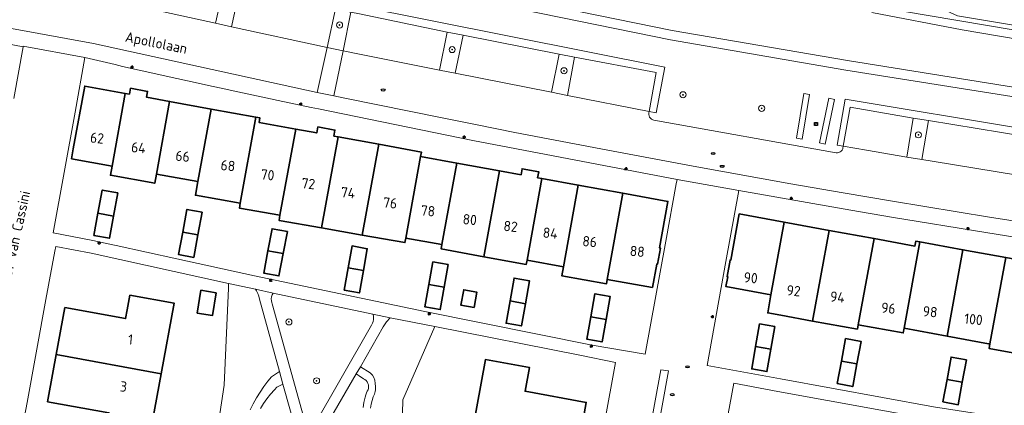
# Model space of a CAD drawing. Header units: metres. Extents: x 152610 to 160096, y 456114 to 462495.
# Tile 91 of 256: x 156311 to 156441, y 459432 to 459482. Entities that reach past the tile are written whole.
import ezdxf
from ezdxf.enums import TextEntityAlignment as Align

# ---------------------------------------------------------------- set-up
doc = ezdxf.new("R2010")
doc.units = ezdxf.units.M
doc.header["$LTSCALE"] = 0.5
doc.layers.get('0').update_dxf_attribs({"linetype": 'CONTINUOUS'})
for name, color, linetype, lineweight in [('B-PV-GR-BOOM-S', 251, 'CONTINUOUS', 25), ('B-PV-GR-GROENVOORZIENING-GV', 251, 'CONTINUOUS', 18), ('B-PV-GR-HAAG-GV', 251, 'CONTINUOUS', 13), ('B-PV-IE-MEUBILAIR-S', 251, 'CONTINUOUS', 25), ('B-PV-OG-BEBOUWING-GV', 6, 'CONTINUOUS', 35), ('B-PV-OG-BEBOUWING-T18', 1, 'CONTINUOUS', 18), ('B-PV-OG-TERREIN_BEGROEID-GV', 251, 'CONTINUOUS', 18), ('B-PV-OG-TERREIN_OEVER-GV', 251, 'CONTINUOUS', 18), ('B-PV-OG-TOPOGRAFIE-T18', 1, 'CONTINUOUS', 18), ('B-PV-OG-WATER_SLOOT-GV', 251, 'CONTINUOUS', 18), ('B-PV-VH-HALFVERHARDING_GRIND-GV', 251, 'CONTINUOUS', 18), ('B-PV-VH-HALFVERHARDING_PUIN-GV', 251, 'CONTINUOUS', 18), ('B-PV-VH-ONVERHARD-GV', 251, 'CONTINUOUS', 18), ('B-PV-VH-OPENVERHARDING_BETONSTRAATSTEEN-GV', 251, 'CONTINUOUS', 18), ('B-PV-VH-OPENVERHARDING_STRAATBAKSTEEN-GV', 251, 'CONTINUOUS', 18), ('B-PV-VH-OPENVERHARDING_TEGEL-GV', 251, 'CONTINUOUS', 18)]:
    doc.layers.add(name, color=color, linetype=linetype, lineweight=lineweight)
doc.styles.add('NLCS-ISO', font='NLCS-ISO.ttf')
doc.styles.add('NLCS-ISO-M750-T18', font='NLCS-ISO.ttf', dxfattribs={"height": 1.35})

# ---------------------------------------------------------------- blocks, each defined once
blk = doc.blocks.new('SIE-MEUBILAIR_KAST_ELEKTRA-SO')
for points in [[(-1, 1), (1, 1), (1, 0.84), (-1, 0.84)], [(-1, 0.76), (1, 0.76), (1, -1), (-1, -1)]]:
    blk.add_lwpolyline(points, close=True)
at = {"style": 'NLCS-ISO'}
blk.add_text('et', height=0.75, dxfattribs=at).set_placement((0, 0), align=Align.MIDDLE_CENTER)
blk = doc.blocks.new('SIE-MEUBILAIR_PAAL_LICHTMAST-SO')
for points in [[(-0.62, 0), (-1, 0)], [(-0.71, 0.71), (-0.44, 0.44)], [(0, 1), (0, 0.62)], [(0.44, 0.44), (0.71, 0.71)], [(1, 0), (0.62, 0)], [(-0.71, -0.71), (-0.44, -0.44)], [(0, -0.62), (0, -1)], [(0.44, -0.44), (0.71, -0.71)]]:
    blk.add_lwpolyline(points)
blk.add_circle((0, 0), 0.5)
blk = doc.blocks.new('SIE-MEUBILAIR_PUT_RIOOLPUT-SO')
blk.add_ellipse((0, 0), major_axis=(1.25, 0), ratio=0.54)
blk = doc.blocks.new('SGR-BOOM_GBKN-SO')
at = {"linetype": 'ByBlock', "lineweight": 18}
h = blk.add_hatch(color=0, dxfattribs=at)
h.dxf.hatch_style = 1
edge = h.paths.add_edge_path()
edge.add_arc((0, 0), 0.25, 0, 360)
at = {"color": 0, "linetype": 'ByBlock', "lineweight": 18}
for radius in [2, 0.25]:
    blk.add_circle((0, 0), radius, dxfattribs=at)
at = {"color": 0, "linetype": 'ByBlock', "lineweight": 18, "style": 'NLCS-ISO'}
blk.add_attdef('SOORT', (2.5, 0), '', height=1.5, dxfattribs=at)

msp = doc.modelspace()

# ---------------------------------------------------------------- linework, layer by layer
at = {"layer": 'B-PV-GR-GROENVOORZIENING-GV', "flags": 128}
for points in [[(156338.259, 459486.706), (156337.12, 459481.676), (156339.195, 459481.223), (156340.298, 459486.256)], [(156352.847, 459483.568), (156351.738, 459478.487), (156353.838, 459478.045), (156354.863, 459483.14)], [(156367.498, 459480.529), (156366.499, 459475.528), (156368.543, 459475.123), (156369.566, 459480.124)], [(156382.159, 459477.623), (156381.172, 459472.62), (156383.247, 459472.209), (156384.174, 459477.216)], [(156428.588, 459469.25), (156427.768, 459464.129), (156429.747, 459463.797), (156430.601, 459468.92)]]:
    msp.add_lwpolyline(points, close=True, dxfattribs=at)
at = {"layer": 'B-PV-GR-HAAG-GV', "flags": 128}
msp.add_lwpolyline([(156355.985, 459482.907), (156367.498, 459480.529), (156369.566, 459480.124), (156382.159, 459477.623), (156384.174, 459477.216), (156394.87, 459475.212), (156393.955, 459470.087), (156394.87, 459469.914), (156396.009, 459475.922), (156355.18, 459484.038)], dxfattribs=at)
for points in [[(156415.005, 459472.32), (156414.248, 459472.445), (156413.282, 459466.595), (156414.039, 459466.47)], [(156416.309, 459465.971), (156417.054, 459465.817), (156418.273, 459471.696), (156417.528, 459471.85)], [(156472.994, 459462.381), (156474.969, 459462.095), (156488.236, 459460.276), (156487.513, 459455.136), (156488.242, 459455.022), (156489.168, 459460.917), (156472.312, 459463.394), (156443.325, 459467.805), (156419.66, 459471.734), (156418.642, 459465.668), (156419.42, 459465.538), (156420.327, 459470.659), (156428.588, 459469.25), (156430.601, 459468.92), (156443.346, 459466.826), (156445.425, 459466.53), (156458.198, 459464.558), (156460.241, 459464.212)]]:
    msp.add_lwpolyline(points, close=True, dxfattribs=at)
at = {"layer": 'B-PV-OG-BEBOUWING-GV', "flags": 128}
for points in [[(156323.542, 459462.93), (156325.25, 459472.483), (156319.953, 459473.43), (156318.46, 459465.188), (156318.228, 459463.895)], [(156323.542, 459462.93), (156323.326, 459461.742), (156329.137, 459460.685), (156329.357, 459461.896), (156331.095, 459471.419), (156328.059, 459471.973), (156328.199, 459472.739), (156325.967, 459473.146), (156325.827, 459472.38), (156325.25, 459472.483)], [(156329.357, 459461.896), (156334.795, 459460.907), (156336.532, 459470.427), (156331.095, 459471.419)], [(156334.795, 459460.907), (156334.469, 459459.117), (156340.347, 459458.085), (156342.403, 459469.355), (156336.532, 459470.427)], [(156340.347, 459458.085), (156340.231, 459457.426), (156345.558, 459456.49), (156347.619, 459467.788), (156342.814, 459468.665), (156342.923, 459469.26), (156342.403, 459469.355)], [(156353.199, 459466.769), (156352.626, 459466.874), (156352.773, 459467.675), (156350.533, 459468.083), (156350.387, 459467.283), (156347.619, 459467.788), (156345.558, 459456.49), (156345.438, 459455.811), (156351.027, 459454.83)], [(156353.199, 459466.769), (156351.027, 459454.83), (156356.346, 459453.896), (156358.512, 459465.8)], [(156358.512, 459465.8), (156356.346, 459453.896), (156361.946, 459452.912), (156362.054, 459453.503), (156364.007, 459464.206), (156364.111, 459464.778)], [(156362.054, 459453.503), (156366.801, 459452.654), (156368.751, 459463.34), (156364.007, 459464.206)], [(156374.345, 459462.319), (156368.751, 459463.34), (156366.801, 459452.654), (156366.699, 459452.069), (156372.294, 459451.046)], [(156374.345, 459462.319), (156372.294, 459451.046), (156377.863, 459450.028), (156377.957, 459450.594), (156379.908, 459461.304), (156379.345, 459461.407), (156379.489, 459462.198), (156377.316, 459462.595), (156377.172, 459461.803)], [(156377.957, 459450.594), (156382.724, 459449.737), (156384.673, 459460.437), (156379.908, 459461.304)], [(156382.724, 459449.737), (156382.512, 459448.556), (156388.378, 459447.502), (156388.485, 459448.078), (156390.541, 459459.368), (156384.673, 459460.437)], [(156323.722, 459456.381), (156324.277, 459459.416), (156322.25, 459459.787), (156321.695, 459456.749)], [(156388.485, 459448.078), (156394.401, 459447.014), (156394.96, 459450.08), (156395.063, 459450.062), (156395.444, 459452.191), (156395.342, 459452.209), (156396.432, 459458.295), (156390.541, 459459.368)], [(156323.722, 459456.381), (156321.695, 459456.749), (156321.164, 459453.848), (156323.19, 459453.477)], [(156332.811, 459454.266), (156334.795, 459453.905), (156335.347, 459456.877), (156333.365, 459457.246)], [(156409.945, 459446.058), (156411.684, 459455.575), (156405.775, 459456.655), (156404.673, 459450.585), (156404.576, 459450.603), (156404.185, 459448.447), (156404.282, 459448.429), (156404.046, 459447.129)], [(156409.945, 459446.058), (156409.513, 459443.682), (156411.249, 459443.361), (156415.399, 459442.61), (156417.572, 459454.499), (156411.684, 459455.575)], [(156332.811, 459454.266), (156332.265, 459451.331), (156334.247, 459450.962), (156334.795, 459453.905)], [(156346.535, 459454.348), (156344.536, 459454.728), (156343.986, 459451.834), (156345.988, 459451.469)], [(156415.399, 459442.61), (156421.286, 459441.544), (156421.396, 459442.125), (156423.46, 459453.423), (156417.572, 459454.499)], [(156354.499, 459449.597), (156356.5, 459449.233), (156357.014, 459452.1), (156355.012, 459452.458)], [(156427.401, 459441.657), (156429.472, 459452.988), (156428.935, 459453.086), (156428.818, 459452.444), (156423.46, 459453.423), (156421.396, 459442.125), (156427.292, 459441.055)], [(156433.063, 459440.626), (156435.124, 459451.955), (156429.472, 459452.988), (156427.401, 459441.657)], [(156343.986, 459451.834), (156343.43, 459448.908), (156345.429, 459448.528), (156345.988, 459451.469)], [(156438.656, 459439.609), (156440.726, 459450.931), (156435.124, 459451.955), (156433.063, 459440.626), (156438.491, 459439.638)], [(156444.761, 459437.882), (156446.929, 459449.798), (156440.726, 459450.931), (156438.656, 459439.609), (156438.548, 459439.01)], [(156353.972, 459446.65), (156355.974, 459446.292), (156356.5, 459449.233), (156354.499, 459449.597)], [(156365.615, 459450.372), (156365.091, 459447.399), (156367.087, 459447.036), (156367.613, 459450.021)], [(156367.087, 459447.036), (156365.091, 459447.399), (156364.572, 459444.454), (156366.57, 459444.103)], [(156377.735, 459444.883), (156378.271, 459447.887), (156376.259, 459448.246), (156375.724, 459445.249)], [(156316.221, 459438.196), (156329.995, 459435.69), (156331.703, 459444.935), (156325.889, 459445.991), (156325.534, 459444.087), (156325.316, 459442.928), (156317.353, 459444.374)], [(156337.199, 459446.315), (156335.198, 459446.647), (156334.702, 459443.655), (156336.703, 459443.323)], [(156371.01, 459444.371), (156371.383, 459446.391), (156369.662, 459446.709), (156369.289, 459444.689)], [(156386.316, 459443.164), (156388.321, 459442.8), (156388.862, 459445.819), (156386.857, 459446.179)], [(156375.724, 459445.249), (156375.202, 459442.321), (156377.215, 459441.962), (156377.735, 459444.883)], [(156386.316, 459443.164), (156385.791, 459440.238), (156387.797, 459439.879), (156388.321, 459442.8)], [(156408.443, 459442.221), (156407.935, 459439.272), (156409.927, 459438.929), (156410.434, 459441.878)], [(156407.935, 459439.272), (156407.428, 459436.323), (156409.419, 459435.98), (156409.927, 459438.929)], [(156419.173, 459437.354), (156421.209, 459436.976), (156421.759, 459439.935), (156419.722, 459440.313)], [(156316.221, 459438.196), (156315.836, 459436.093), (156315.09, 459432.028), (156323.12, 459430.564), (156322.568, 459427.475), (156328.315, 459426.439), (156328.856, 459429.523), (156329.995, 459435.69)], [(156370.819, 459428.266), (156384.599, 459425.758), (156385.714, 459431.931), (156377.703, 459433.403), (156378.292, 459436.5), (156372.494, 459437.56), (156371.944, 459434.467)], [(156418.623, 459434.395), (156420.66, 459434.017), (156421.209, 459436.976), (156419.173, 459437.354)], [(156435.038, 459434.568), (156435.571, 459437.505), (156433.564, 459437.869), (156433.03, 459434.933)], [(156432.497, 459431.996), (156434.504, 459431.631), (156435.038, 459434.568), (156433.03, 459434.933)]]:
    msp.add_lwpolyline(points, close=True, dxfattribs=at)
at = {"layer": 'B-PV-OG-TERREIN_BEGROEID-GV', "flags": 128}
for points in [[(156444.269, 459471.641), (156419.78, 459475.548), (156396.775, 459479.505), (156355.762, 459487.912)], [(156355.18, 459484.038), (156396.009, 459475.922), (156394.87, 459469.914), (156393.955, 459470.087), (156393.927, 459469.907), (156393.916, 459469.717), (156393.958, 459469.536), (156394.038, 459469.367), (156394.152, 459469.22), (156394.295, 459469.101), (156394.46, 459469.015), (156394.571, 459468.98), (156418.477, 459464.674), (156418.661, 459464.675), (156418.841, 459464.716), (156419.008, 459464.795), (156419.153, 459464.909), (156419.271, 459465.05), (156419.356, 459465.214), (156419.381, 459465.293), (156419.42, 459465.538), (156418.642, 459465.668), (156419.66, 459471.734), (156443.325, 459467.805)], [(156426.92, 459483.311), (156453.114, 459478.898), (156453.223, 459479.495), (156434.403, 459482.646)], [(156341.656, 459430.951), (156342.051, 459431.748), (156342.481, 459432.526), (156342.947, 459433.285), (156343.445, 459434.022), (156343.977, 459434.735), (156344.429, 459435.294), (156345.516, 459435.966), (156342.872, 459445.474), (156342.775, 459445.85), (156342.64, 459446.215), (156342.469, 459446.563), (156342.336, 459446.782), (156338.83, 459447.551), (156338.802, 459446.915), (156338.254, 459434.199), (156337.323, 459428.125)], [(156360.954, 459403.634), (156361.663, 459432.27), (156365.882, 459441.884), (156360.023, 459443.041), (156359.535, 459442.507), (156359.096, 459441.852), (156356.129, 459436.602), (156357.37, 459435.83), (156357.701, 459435.515), (156357.86, 459435.211), (156357.992, 459434.841), (156358.056, 459434.431), (156358.081, 459434.017), (156358.066, 459433.602), (156358.034, 459433.363), (156357.94, 459432.996), (156357.796, 459432.666), (156357.63, 459432.186), (156357.503, 459431.694), (156357.414, 459431.194)], [(156356.465, 459431.25), (156356.578, 459431.93), (156356.73, 459432.602), (156356.826, 459432.933), (156356.906, 459433.179), (156357.012, 459433.394), (156357.105, 459433.588), (156357.16, 459433.795), (156357.177, 459434.009), (156357.153, 459434.223), (156357.09, 459434.428), (156356.99, 459434.619), (156356.857, 459434.787), (156356.694, 459434.928), (156356.509, 459435.036), (156355.954, 459435.407), (156355.562, 459435.695), (156350.281, 459426.536)], [(156349.854, 459420.462), (156345.956, 459434.333), (156345.158, 459433.935), (156344.827, 459433.59), (156344.322, 459433.015), (156343.847, 459432.415), (156343.405, 459431.792), (156342.996, 459431.145)]]:
    msp.add_lwpolyline(points, dxfattribs=at)
for points in [[(156415.005, 459472.32), (156414.039, 459466.47), (156413.282, 459466.595), (156414.248, 459472.445)], [(156416.309, 459465.971), (156417.528, 459471.85), (156418.273, 459471.696), (156417.054, 459465.817)], [(156344.65, 459446.265), (156344.537, 459446.035), (156344.462, 459445.79), (156344.425, 459445.537), (156344.428, 459445.28), (156344.472, 459445.028), (156344.522, 459444.865), (156349.089, 459428.512), (156349.151, 459428.405), (156349.244, 459428.323), (156349.358, 459428.276), (156349.481, 459428.267), (156349.6, 459428.298), (156349.703, 459428.366), (156349.78, 459428.463), (156349.784, 459428.472), (156357.549, 459442.085), (156357.676, 459442.308), (156357.766, 459442.548), (156357.818, 459442.8), (156357.831, 459443.056), (156357.803, 459443.311), (156357.749, 459443.521)]]:
    msp.add_lwpolyline(points, close=True, dxfattribs=at)
at = {"layer": 'B-PV-OG-TERREIN_OEVER-GV', "flags": 128}
for points in [[(156444.466, 459472.878), (156419.985, 459476.784), (156397.007, 459480.736), (156356.01, 459489.14)], [(156355.762, 459487.912), (156396.775, 459479.505), (156419.78, 459475.548), (156444.269, 459471.641)], [(156453.114, 459478.898), (156426.92, 459483.311)], [(156423.191, 459483.089), (156435.001, 459480.799), (156445.072, 459479.13)]]:
    msp.add_lwpolyline(points, dxfattribs=at)
at = {"layer": 'B-PV-OG-WATER_SLOOT-GV', "flags": 128}
for points in [[(156356.01, 459489.14), (156397.007, 459480.736), (156419.985, 459476.784), (156444.466, 459472.878)], [(156445.072, 459479.13), (156435.001, 459480.799), (156423.191, 459483.089)]]:
    msp.add_lwpolyline(points, dxfattribs=at)
at = {"layer": 'B-PV-VH-HALFVERHARDING_GRIND-GV', "flags": 128}
for points in [[(156349.089, 459428.512), (156344.522, 459444.865), (156344.472, 459445.028), (156344.428, 459445.28), (156344.425, 459445.537), (156344.462, 459445.79), (156344.537, 459446.035), (156344.65, 459446.265), (156342.336, 459446.782), (156342.469, 459446.563), (156342.64, 459446.215), (156342.775, 459445.85), (156342.872, 459445.474), (156345.516, 459435.966), (156345.956, 459434.333), (156349.854, 459420.462)], [(156350.281, 459426.536), (156355.562, 459435.695), (156356.129, 459436.602), (156359.096, 459441.852), (156359.535, 459442.507), (156360.023, 459443.041), (156357.749, 459443.521), (156357.803, 459443.311), (156357.831, 459443.056), (156357.818, 459442.8), (156357.766, 459442.548), (156357.676, 459442.308), (156357.549, 459442.085), (156349.784, 459428.472)]]:
    msp.add_lwpolyline(points, dxfattribs=at)
at = {"layer": 'B-PV-VH-HALFVERHARDING_PUIN-GV', "flags": 128}
for points in [[(156342.996, 459431.145), (156343.405, 459431.792), (156343.847, 459432.415), (156344.322, 459433.015), (156344.827, 459433.59), (156345.158, 459433.935), (156345.956, 459434.333), (156345.516, 459435.966), (156344.429, 459435.294), (156343.977, 459434.735), (156343.445, 459434.022), (156342.947, 459433.285), (156342.481, 459432.526), (156342.051, 459431.748), (156341.656, 459430.951)], [(156357.414, 459431.194), (156357.503, 459431.694), (156357.63, 459432.186), (156357.796, 459432.666), (156357.94, 459432.996), (156358.034, 459433.363), (156358.066, 459433.602), (156358.081, 459434.017), (156358.056, 459434.431), (156357.992, 459434.841), (156357.86, 459435.211), (156357.701, 459435.515), (156357.37, 459435.83), (156356.129, 459436.602), (156355.562, 459435.695), (156355.954, 459435.407), (156356.509, 459435.036), (156356.694, 459434.928), (156356.857, 459434.787), (156356.99, 459434.619), (156357.09, 459434.428), (156357.153, 459434.223), (156357.177, 459434.009), (156357.16, 459433.795), (156357.105, 459433.588), (156357.012, 459433.394), (156356.906, 459433.179), (156356.826, 459432.933), (156356.73, 459432.602), (156356.578, 459431.93), (156356.465, 459431.25)]]:
    msp.add_lwpolyline(points, dxfattribs=at)
at = {"layer": 'B-PV-VH-ONVERHARD-GV', "flags": 128}
msp.add_lwpolyline([(156355.985, 459482.907), (156367.498, 459480.529), (156369.566, 459480.124), (156382.159, 459477.623), (156384.174, 459477.216), (156394.87, 459475.212), (156393.955, 459470.087), (156394.87, 459469.914), (156396.009, 459475.922), (156355.18, 459484.038)], dxfattribs=at)
for points in [[(156415.005, 459472.32), (156414.248, 459472.445), (156413.282, 459466.595), (156414.039, 459466.47)], [(156416.309, 459465.971), (156417.054, 459465.817), (156418.273, 459471.696), (156417.528, 459471.85)], [(156472.994, 459462.381), (156474.969, 459462.095), (156488.236, 459460.276), (156487.513, 459455.136), (156488.242, 459455.022), (156489.168, 459460.917), (156472.312, 459463.394), (156443.325, 459467.805), (156419.66, 459471.734), (156418.642, 459465.668), (156419.42, 459465.538), (156420.327, 459470.659), (156428.588, 459469.25), (156430.601, 459468.92), (156443.346, 459466.826), (156445.425, 459466.53), (156458.198, 459464.558), (156460.241, 459464.212)]]:
    msp.add_lwpolyline(points, close=True, dxfattribs=at)
at = {"layer": 'B-PV-VH-OPENVERHARDING_BETONSTRAATSTEEN-GV', "flags": 128}
for points in [[(156426.796, 459487.309), (156422.853, 459487.935), (156434.403, 459482.646), (156453.223, 459479.495), (156459.818, 459481.821), (156459.192, 459481.885), (156458.297, 459481.982), (156457.403, 459482.087), (156456.51, 459482.201), (156455.618, 459482.322), (156454.727, 459482.452), (156453.837, 459482.589), (156452.949, 459482.734), (156452.062, 459482.887), (156445.184, 459484.008), (156443.025, 459484.376), (156440.316, 459484.845), (156437.609, 459485.322), (156434.904, 459485.807), (156432.2, 459486.3), (156429.497, 459486.801)], [(156353.838, 459478.045), (156351.738, 459478.487), (156350.453, 459472.618), (156352.615, 459472.167)]]:
    msp.add_lwpolyline(points, close=True, dxfattribs=at)
at = {"layer": 'B-PV-VH-OPENVERHARDING_STRAATBAKSTEEN-GV', "flags": 128}
for points in [[(156248.9, 459492.26), (156321.087, 459479.044), (156350.453, 459472.618), (156351.738, 459478.487), (156339.195, 459481.223), (156337.12, 459481.676), (156324.081, 459484.52)], [(156454.93, 459427.675), (156431.273, 459431.364), (156411.199, 459435.043), (156401.574, 459436.765), (156404.032, 459450.422), (156405.717, 459459.738), (156397.623, 459461.201), (156397.514, 459460.601), (156396.147, 459453.106), (156393.443, 459438.264), (156386.517, 459439.461), (156364.553, 459443.842), (156342.218, 459448.553), (156332.045, 459450.78), (156324.094, 459452.521), (156323.02, 459452.748), (156321.032, 459453.167), (156315.826, 459454.173), (156318.704, 459469.998), (156319.983, 459477.205), (156311.893, 459478.695), (156311.875, 459478.57), (156310.66, 459471.819)], [(156442.521, 459461.705), (156431.065, 459463.576), (156429.747, 459463.797), (156427.768, 459464.129), (156422.481, 459465.016), (156419.42, 459465.538), (156419.381, 459465.293), (156419.356, 459465.214), (156419.271, 459465.05), (156419.153, 459464.909), (156419.008, 459464.795), (156418.841, 459464.716), (156418.661, 459464.675), (156418.477, 459464.674), (156394.571, 459468.98), (156394.46, 459469.015), (156394.295, 459469.101), (156394.152, 459469.22), (156394.038, 459469.367), (156393.958, 459469.536), (156393.916, 459469.717), (156393.927, 459469.907), (156393.955, 459470.087), (156383.247, 459472.209), (156381.172, 459472.62), (156368.543, 459475.123), (156366.499, 459475.528), (156356.22, 459477.565), (156353.838, 459478.045), (156352.615, 459472.167), (156354.086, 459471.861), (156366.823, 459469.274), (156371.414, 459468.341), (156376.342, 459467.35), (156388.569, 459465.016), (156399.756, 459462.94), (156412.535, 459460.633), (156419.424, 459459.448), (156425.888, 459458.322), (156438.589, 459456.249), (156449.298, 459454.559)], [(156311.294, 459425.925), (156312.405, 459431.911), (156314.875, 459445.416), (156316.044, 459451.773), (156316.152, 459452.39), (156320.79, 459451.505), (156338.83, 459447.551), (156342.336, 459446.782), (156344.65, 459446.265), (156357.749, 459443.521), (156360.023, 459443.041), (156365.882, 459441.884), (156384.867, 459438.134), (156389.552, 459437.187), (156385.066, 459412.448)], [(156386.26, 459385.71), (156395.485, 459436.222), (156396.509, 459436.068), (156391.243, 459407.086)], [(156400.788, 459411.228), (156405.09, 459434.441), (156410.863, 459433.38), (156430.851, 459429.717)]]:
    msp.add_lwpolyline(points, dxfattribs=at)
for points in [[(156324.081, 459484.52), (156337.12, 459481.676), (156338.259, 459486.706), (156325.203, 459489.606)], [(156339.195, 459481.223), (156351.738, 459478.487), (156352.847, 459483.568), (156340.298, 459486.256)], [(156353.838, 459478.045), (156356.22, 459477.565), (156366.499, 459475.528), (156367.498, 459480.529), (156355.985, 459482.907), (156354.863, 459483.14)], [(156368.543, 459475.123), (156381.172, 459472.62), (156382.159, 459477.623), (156369.566, 459480.124)], [(156383.247, 459472.209), (156393.955, 459470.087), (156394.87, 459475.212), (156384.174, 459477.216)], [(156419.42, 459465.538), (156422.481, 459465.016), (156427.768, 459464.129), (156428.588, 459469.25), (156420.327, 459470.659)], [(156429.747, 459463.797), (156431.065, 459463.576), (156442.521, 459461.705), (156443.346, 459466.826), (156430.601, 459468.92)], [(156387.291, 459385.545), (156391.004, 459405.84), (156420.758, 459400.494), (156427.235, 459399.318), (156427.46, 459400.407), (156422.333, 459401.317), (156421.042, 459401.564), (156400.677, 459405.37), (156400.071, 459405.481), (156398.616, 459405.746), (156391.243, 459407.086), (156396.509, 459436.068), (156395.485, 459436.222), (156386.26, 459385.71)]]:
    msp.add_lwpolyline(points, close=True, dxfattribs=at)
at = {"layer": 'B-PV-VH-OPENVERHARDING_TEGEL-GV', "flags": 128}
for points in [[(156449.298, 459454.559), (156438.589, 459456.249), (156425.888, 459458.322), (156419.424, 459459.448), (156412.535, 459460.633), (156399.756, 459462.94), (156388.569, 459465.016), (156376.342, 459467.35), (156371.414, 459468.341), (156366.823, 459469.274), (156354.086, 459471.861), (156352.615, 459472.167), (156350.453, 459472.618), (156321.087, 459479.044), (156248.9, 459492.26)], [(156307.936, 459479.333), (156311.875, 459478.57), (156311.893, 459478.695), (156319.983, 459477.205), (156323.963, 459476.255), (156324.924, 459476.019), (156329.265, 459475.042), (156330.257, 459474.824), (156335.212, 459473.743), (156336.176, 459473.524), (156338.464, 459473.027), (156339.444, 459472.825), (156344.329, 459471.768), (156345.32, 459471.559), (156349.629, 459470.637), (156350.601, 459470.451), (156370.847, 459466.291), (156397.623, 459461.201), (156405.717, 459459.738), (156420.401, 459457.142), (156425.759, 459456.217), (156438.127, 459454.217), (156449.507, 459452.405)]]:
    msp.add_lwpolyline(points, dxfattribs=at)

# ---------------------------------------------------------------- block references
at = {"layer": 'B-PV-GR-BOOM-S', "xscale": 0.2, "yscale": 0.2, "zscale": 0.2}
for p in [(156353.376, 459481.449), (156368.141, 459478.225), (156382.809, 459475.451), (156398.412, 459472.3), (156408.73, 459470.519), (156429.279, 459467.039), (156346.732, 459442.495), (156350.353, 459434.764)]:
    msp.add_blockref('SGR-BOOM_GBKN-SO', p, dxfattribs=at)
at = {"layer": 'B-PV-IE-MEUBILAIR-S', "xscale": 0.2, "yscale": 0.2, "zscale": 0.2}
for name, p in [('SIE-MEUBILAIR_PAAL_LICHTMAST-SO', (156326.161, 459475.918)), ('SIE-MEUBILAIR_PUT_RIOOLPUT-SO', (156359.085, 459472.923)), ('SIE-MEUBILAIR_PAAL_LICHTMAST-SO', (156348.292, 459471.082)), ('SIE-MEUBILAIR_KAST_ELEKTRA-SO', (156415.859, 459468.462)), ('SIE-MEUBILAIR_PAAL_LICHTMAST-SO', (156369.711, 459466.745)), ('SIE-MEUBILAIR_PUT_RIOOLPUT-SO', (156402.373, 459464.588)), ('SIE-MEUBILAIR_PAAL_LICHTMAST-SO', (156390.939, 459462.587)), ('SIE-MEUBILAIR_PUT_RIOOLPUT-SO', (156403.537, 459462.9)), ('SIE-MEUBILAIR_PAAL_LICHTMAST-SO', (156412.6, 459458.691)), ('SIE-MEUBILAIR_PAAL_LICHTMAST-SO', (156435.764, 459454.747)), ('SIE-MEUBILAIR_PAAL_LICHTMAST-SO', (156321.848, 459452.84)), ('SIE-MEUBILAIR_PAAL_LICHTMAST-SO', (156344.344, 459447.955)), ('SIE-MEUBILAIR_PAAL_LICHTMAST-SO', (156365.154, 459443.57)), ('SIE-MEUBILAIR_PAAL_LICHTMAST-SO', (156402.271, 459443.177)), ('SIE-MEUBILAIR_PAAL_LICHTMAST-SO', (156386.397, 459439.315)), ('SIE-MEUBILAIR_PUT_RIOOLPUT-SO', (156399.008, 459436.605)), ('SIE-MEUBILAIR_PUT_RIOOLPUT-SO', (156397.006, 459432.95))]:
    msp.add_blockref(name, p, dxfattribs=at)

# ---------------------------------------------------------------- texts
at = {"layer": 'B-PV-OG-BEBOUWING-T18', "style": 'NLCS-ISO-M750-T18'}
for s, p in [('62', (156321.576, 459466.622)), ('64', (156327.005, 459465.359)), ('66', (156332.797, 459464.236)), ('68', (156338.739, 459463.005)), ('70', (156343.934, 459461.789)), ('72', (156349.283, 459460.634)), ('74', (156354.488, 459459.447)), ('76', (156360.009, 459458.1)), ('78', (156364.968, 459457.063)), ('80', (156370.45, 459455.919)), ('82', (156375.807, 459455.028)), ('84', (156381.003, 459454.147)), ('86', (156386.176, 459453.038)), ('88', (156392.413, 459451.749)), ('90', (156407.287, 459448.281)), ('92', (156412.916, 459446.581)), ('94', (156418.661, 459445.761)), ('96', (156425.345, 459444.295)), ('98', (156430.814, 459443.83)), ('100', (156436.501, 459442.834)), ('1', (156325.967, 459440.188)), ('3', (156325.046, 459434.015))]:
    msp.add_text(s, height=1.35, rotation=354.4, dxfattribs=at).set_placement(p, align=Align.MIDDLE)
at = {"layer": 'B-PV-OG-TOPOGRAFIE-T18', "style": 'NLCS-ISO-M750-T18'}
for s, rotation, p in [('Apollolaan', 348.6, (156329.3, 459478.93)), ('Hof van Cassini', 77.6, (156310.82, 459453.52))]:
    msp.add_text(s, height=1.35, rotation=rotation, dxfattribs=at).set_placement(p, align=Align.MIDDLE)

doc.saveas('drawing.dxf')
